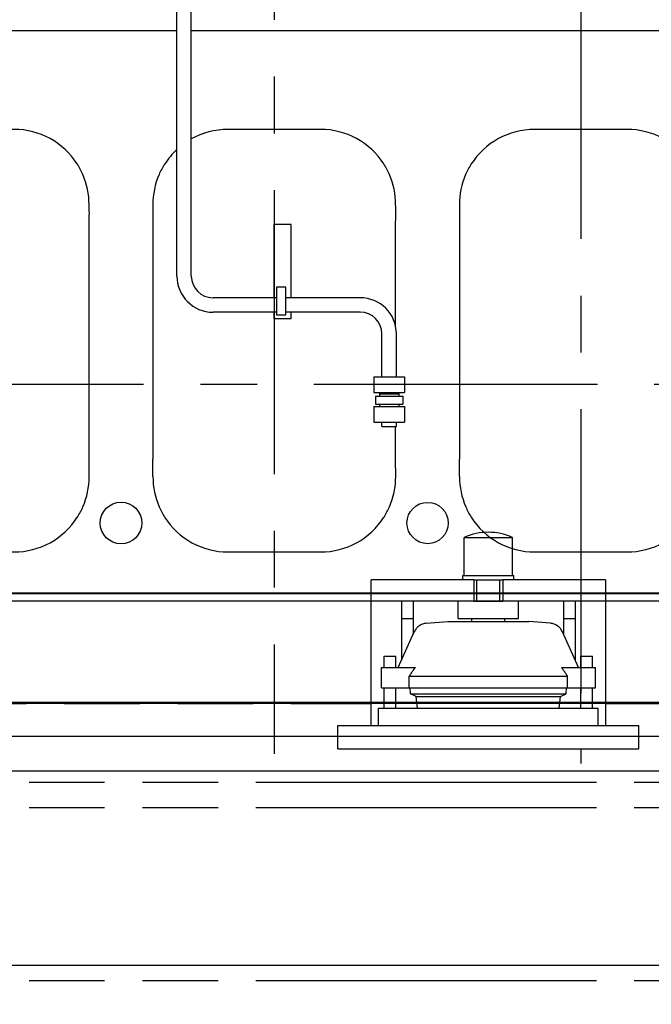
# Model space of a CAD drawing. Header units: millimetres. Extents: x 0 to 1189, y 0 to 841.
# Tile 14 of 106: x 373 to 428, y 117 to 202. Entities that reach past the tile are written whole.
import ezdxf
from ezdxf.enums import TextEntityAlignment as Align

# ---------------------------------------------------------------- set-up
doc = ezdxf.new("R2010")
doc.units = ezdxf.units.MM
doc.header["$LTSCALE"] = 65.395
doc.linetypes.add('CENTER', pattern=[0.6, 0.375, -0.075, 0.075, -0.075])
doc.linetypes.add('PHANTOM', pattern=[0.8, 0.45, -0.05, 0.1, -0.05, 0.1, -0.05])
doc.layers.get('0').update_dxf_attribs({"linetype": 'CONTINUOUS'})
for name, color, linetype in [('1907_210700_40_SIMPLE1_T2_X_PBL1275', 7, 'CONTINUOUS'), ('1907_210700_40_SIMPLE1_T2_X_PBL1277', 7, 'CONTINUOUS'), ('1907_210700_40_SIMPLE1_X_ABL1274', 7, 'CONTINUOUS'), ('1907_210700_40_SIMPLE1_X_ABL1276', 7, 'CONTINUOUS'), ('1907_734000_04_SIMPLE1_C_ABL1075', 7, 'CONTINUOUS'), ('1907_734000_04_SIMPLE1_T1_C_PBL1076', 7, 'CONTINUOUS'), ('1907_854000_29_SIMPLE1_T1_X_PBL1181', 7, 'CONTINUOUS'), ('1907_854000_29_SIMPLE1_X_ABL1180', 7, 'CONTINUOUS'), ('1997_111200_08_SIMPLE1_A_ABL1093', 7, 'CONTINUOUS'), ('1997_111200_08_SIMPLE1_T12_A_PBL1171', 7, 'CONTINUOUS'), ('1997_111200_08_SIMPLE1_T12_A_PBL1172', 7, 'CONTINUOUS'), ('1997_111200_08_SIMPLE1_T12_A_PBL1173', 7, 'CONTINUOUS'), ('1997_122000_07_SIMPLE1_A_ABL1071', 7, 'CONTINUOUS'), ('1997_122000_07_SIMPLE1_T1_A_PBL1072', 7, 'CONTINUOUS'), ('1997_122000_09_SIMPLE1_C_ABL1073', 7, 'CONTINUOUS'), ('1997_122000_09_SIMPLE1_T1_C_PBL1074', 7, 'CONTINUOUS'), ('1997_151000_15_SIMPLE1_T1_X_PBL1124', 7, 'CONTINUOUS'), ('1997_151000_15_SIMPLE1_T2_X_PBL1159', 7, 'CONTINUOUS'), ('1997_151000_15_SIMPLE1_X_ABL1110', 7, 'CONTINUOUS'), ('32007_040000_TLKS_KS_V_ABL1038', 7, 'CONTINUOUS'), ('32007_041000_TLKS_KS_V_ABL1055', 7, 'CONTINUOUS'), ('32007_060000_TLKS_KGS_V_ABL1134', 7, 'CONTINUOUS'), ('32007_061000_TLKS_KGS_V_ABL1135', 7, 'CONTINUOUS'), ('32097_000000_TLKS_MARKETING_ABL1032', 7, 'CONTINUOUS'), ('32097_030000_TLKS_V_ABL1033', 7, 'CONTINUOUS'), ('32097_100000_TLKS_V_ABL1070', 7, 'CONTINUOUS'), ('32097_111000_01_SIMPLE1_T1_X_PBL1092', 7, 'CONTINUOUS'), ('32097_111000_01_SIMPLE1_X_ABL1091', 7, 'CONTINUOUS'), ('32097_200000_TLKS_V_ABL1104', 7, 'CONTINUOUS'), ('right_6_VBL1028', 7, 'CONTINUOUS')]:
    doc.layers.add(name, color=color, linetype=linetype)
doc.styles.get("Standard").update_dxf_attribs({"font": 'txt', "width": 0.6})
doc.dimstyles.new('DIMSTYLE_1', dxfattribs={"dimtxt": 3.5, "dimasz": 3.5, "dimexe": 1.8, "dimexo": 0, "dimgap": 0.875, "dimtad": 1, "dimlfac": 20, "dimdsep": 46, "dimtxsty": 'Standard', "dimblk": '_FILLED', "dimblk1": '_FILLED', "dimblk2": '_FILLED', "dimcen": 0.09, "dimadec": 0, "dimazin": 0, "dimtp": 2, "dimtm": 2, "dimtfac": 1, "dimtofl": 0, "dimtmove": 0, "dimatfit": 3, "dimldrblk": '_FILLED', "dimfxl": 1, "dimtolj": 1, "dimarcsym": 0})

# ---------------------------------------------------------------- blocks, each defined once
blk = doc.blocks.new('_FILLED')
at = {"color": 0, "linetype": 'ByBlock'}
blk.add_solid([(0, 0), (-1, 0.167), (-1, -0.167)], dxfattribs=at)
blk = doc.blocks.new('*D7')
at = {"color": 2, "linetype": 'Continuous'}
for p, q in [((498.649, 167.102), (498.649, 89.597)), ((209.949, 138.246), (209.949, 89.597)), ((209.949, 91.397), (354.299, 91.397)), ((498.649, 91.397), (354.299, 91.397))]:
    blk.add_line(p, q, dxfattribs=at)
at = {"color": 2, "linetype": 'Continuous', "xscale": 3.5, "yscale": 3.5, "zscale": 3.5, "rotation": 180}
blk.add_blockref('_FILLED', (209.949, 91.397), dxfattribs=at)
at = {"color": 2, "linetype": 'Continuous', "xscale": 3.5, "yscale": 3.5, "zscale": 3.5}
blk.add_blockref('_FILLED', (498.649, 91.397), dxfattribs=at)
at = {"color": 2, "linetype": 'Continuous', "width": 0.672619}
blk.add_text('5774', height=3.5, dxfattribs=at).set_placement((354.299, 92.272), align=Align.CENTER)
blk = doc.blocks.new('*D17')
at = {"color": 2, "linetype": 'Continuous'}
for p, q in [((404.084, 340.997), (540.449, 340.997)), ((538.649, 340.997), (538.649, 255.872)), ((538.649, 170.747), (538.649, 255.872)), ((500.326, 170.747), (540.449, 170.747))]:
    blk.add_line(p, q, dxfattribs=at)
at = {"color": 2, "linetype": 'Continuous', "xscale": 3.5, "yscale": 3.5, "zscale": 3.5}
for p, rotation in [((538.649, 340.997), 90), ((538.649, 170.747), 270)]:
    blk.add_blockref('_FILLED', p, dxfattribs=dict(at, rotation=rotation))
at = {"color": 2, "linetype": 'Continuous', "width": 0.654762}
blk.add_text('3405', height=3.5, rotation=90, dxfattribs=at).set_placement((537.774, 255.872), align=Align.CENTER)
blk = doc.blocks.new('*D18')
at = {"color": 2, "linetype": 'Continuous'}
for p, q in [((404.084, 322.747), (530.449, 322.747)), ((528.649, 322.747), (528.649, 246.747)), ((528.649, 170.747), (528.649, 246.747)), ((500.472, 170.747), (530.449, 170.747))]:
    blk.add_line(p, q, dxfattribs=at)
at = {"color": 2, "linetype": 'Continuous', "xscale": 3.5, "yscale": 3.5, "zscale": 3.5}
for p, rotation in [((528.649, 322.747), 90), ((528.649, 170.747), 270)]:
    blk.add_blockref('_FILLED', p, dxfattribs=dict(at, rotation=rotation))
at = {"color": 2, "linetype": 'Continuous', "width": 0.672619}
blk.add_text('3040', height=3.5, rotation=90, dxfattribs=at).set_placement((527.774, 246.747), align=Align.CENTER)
blk = doc.blocks.new('1997_122000_07_SIMPLE1_T1_A_PBL1072', base_point=(318.074, 130.697))
at = {"layer": '1997_122000_07_SIMPLE1_T1_A_PBL1072', "color": 7, "linetype": 'Continuous'}
for p, q in [((459.549, 143.147), (176.599, 143.147)), ((179.499, 140.347), (454.199, 140.347)), ((179.899, 137.347), (454.199, 137.347)), ((179.899, 120.547), (454.199, 120.547))]:
    blk.add_line(p, q, dxfattribs=at)
blk = doc.blocks.new('1997_122000_07_SIMPLE1_A_ABL1071', base_point=(318.074, 130.697))
at = {"layer": '1997_122000_07_SIMPLE1_T1_A_PBL1072'}
blk.add_blockref('1997_122000_07_SIMPLE1_T1_A_PBL1072', (318.074, 130.697), dxfattribs=at)
blk = doc.blocks.new('1997_122000_09_SIMPLE1_T1_C_PBL1074', base_point=(320.299, 123.4))
at = {"layer": '1997_122000_09_SIMPLE1_T1_C_PBL1074', "color": 8, "linetype": 'PHANTOM'}
for p, q in [((344.574, 143.147), (403.824, 143.147)), ((424.074, 143.147), (459.549, 143.147)), ((184.599, 136.347), (454.199, 136.347)), ((184.599, 134.182), (454.199, 134.182)), ((184.599, 119.218), (454.199, 119.218))]:
    blk.add_line(p, q, dxfattribs=at)
blk = doc.blocks.new('1997_122000_09_SIMPLE1_C_ABL1073', base_point=(320.299, 123.4))
at = {"layer": '1997_122000_09_SIMPLE1_T1_C_PBL1074'}
blk.add_blockref('1997_122000_09_SIMPLE1_T1_C_PBL1074', (320.299, 123.4), dxfattribs=at)
blk = doc.blocks.new('32097_111000_01_SIMPLE1_T1_X_PBL1092', base_point=(318.399, 190.372))
at = {"layer": '32097_111000_01_SIMPLE1_T1_X_PBL1092', "color": 7, "linetype": 'Continuous'}
for p, q in [((387.024, 201.247), (193.849, 201.247)), ((453.899, 201.247), (388.274, 201.247)), ((457.449, 152.688), (179.349, 152.688)), ((457.449, 152.622), (179.349, 152.622)), ((457.449, 151.997), (179.349, 151.997)), ((457.449, 143.247), (179.349, 143.247))]:
    blk.add_line(p, q, dxfattribs=at)
for centre, radius in [((382.199, 158.747), 1.8), ((408.699, 158.747), 1.785)]:
    blk.add_circle(centre, radius, dxfattribs=at)
blk = doc.blocks.new('32097_111000_01_SIMPLE1_X_ABL1091', base_point=(318.399, 190.372))
at = {"layer": '32097_111000_01_SIMPLE1_T1_X_PBL1092'}
blk.add_blockref('32097_111000_01_SIMPLE1_T1_X_PBL1092', (318.399, 190.372), dxfattribs=at)
blk = doc.blocks.new('1997_111200_08_SIMPLE1_T12_A_PBL1171', base_point=(368.942, 174.497))
at = {"layer": '1997_111200_08_SIMPLE1_T12_A_PBL1171', "color": 7, "linetype": 'Continuous'}
for p, q in [((372.946, 192.747), (364.936, 192.747)), ((358.445, 186.24), (358.454, 184.759)), ((358.454, 184.759), (358.454, 164.248)), ((379.437, 164.241), (379.437, 184.751)), ((379.446, 162.742), (379.437, 164.241)), ((378.42, 159.243), (378.43, 159.258)), ((364.947, 156.247), (372.946, 156.247))]:
    blk.add_line(p, q, dxfattribs=at)
for centre, radius, start, end in [((364.956, 186.23), 6.517, 90.17319, 147.21732), ((372.946, 186.247), 6.5, 32.69397, 90), ((364.893, 186.271), 6.442, 147.21732, 156.50562), ((372.97, 186.328), 6.436, 22.99226, 32.20556), ((364.946, 186.247), 6.501, 156.50562, 180.06681), ((372.946, 186.247), 6.49, 359.98279, 23.56451), ((367.339, 185.494), 12.121, 356.48901, 3.55703), ((323.908, 163.495), 34.555, 358.77532, 1.24825), ((364.946, 162.747), 6.492, 179.91781, 203.63011), ((372.946, 162.747), 6.499, 336.5214, 359.95369), ((364.92, 162.672), 6.437, 203.11045, 212.14545), ((373.002, 162.714), 6.435, 327.52094, 336.5982), ((364.946, 162.747), 6.5, 212.5834, 270.00309), ((372.946, 162.747), 6.5, 270, 327.37003)]:
    blk.add_arc(centre, radius, start, end, dxfattribs=at)
blk = doc.blocks.new('1997_111200_08_SIMPLE1_T12_A_PBL1172', base_point=(395.445, 174.497))
at = {"layer": '1997_111200_08_SIMPLE1_T12_A_PBL1172', "color": 7, "linetype": 'Continuous'}
for p, q in [((399.446, 192.747), (391.435, 192.747)), ((384.945, 186.24), (384.954, 184.759)), ((384.954, 184.759), (384.954, 164.248)), ((405.937, 175.678), (405.937, 184.751)), ((405.937, 164.241), (405.937, 167.082)), ((405.945, 162.742), (405.937, 164.241)), ((404.92, 159.243), (404.93, 159.258)), ((391.446, 156.247), (399.446, 156.247))]:
    blk.add_line(p, q, dxfattribs=at)
for centre, radius, start, end in [((391.455, 186.23), 6.517, 90.17319, 119.22912), ((399.446, 186.247), 6.5, 32.69397, 90), ((391.455, 186.23), 6.517, 132.83645, 147.21732), ((391.392, 186.271), 6.442, 147.21732, 156.50562), ((399.47, 186.328), 6.436, 22.99226, 32.20556), ((391.446, 186.247), 6.501, 156.50562, 180.06681), ((399.446, 186.247), 6.49, 359.98279, 23.56451), ((393.839, 185.494), 12.121, 356.48901, 3.55703), ((350.407, 163.495), 34.555, 358.77532, 1.24825), ((391.446, 162.747), 6.492, 179.91781, 203.63011), ((399.446, 162.747), 6.499, 336.5214, 359.95369), ((391.419, 162.672), 6.437, 203.11045, 212.14545), ((399.502, 162.714), 6.435, 327.52094, 336.5982), ((391.446, 162.747), 6.5, 212.5834, 270.00309), ((399.446, 162.747), 6.5, 270, 327.37003)]:
    blk.add_arc(centre, radius, start, end, dxfattribs=at)
blk = doc.blocks.new('1997_111200_08_SIMPLE1_T12_A_PBL1173', base_point=(421.941, 174.497))
at = {"layer": '1997_111200_08_SIMPLE1_T12_A_PBL1173', "color": 7, "linetype": 'Continuous'}
for p, q in [((425.945, 192.747), (417.935, 192.747)), ((411.444, 186.24), (411.453, 184.759)), ((411.453, 184.759), (411.453, 164.248)), ((432.436, 164.241), (432.436, 184.751)), ((432.445, 162.742), (432.436, 164.241)), ((431.419, 159.243), (431.429, 159.258)), ((417.945, 156.247), (425.945, 156.247))]:
    blk.add_line(p, q, dxfattribs=at)
for centre, radius, start, end in [((417.955, 186.23), 6.517, 90.17319, 147.21732), ((425.945, 186.247), 6.5, 32.69397, 90), ((417.892, 186.271), 6.442, 147.21732, 156.50562), ((425.969, 186.328), 6.436, 22.99226, 32.20556), ((417.945, 186.247), 6.501, 156.50562, 180.06681), ((425.945, 186.247), 6.49, 359.98279, 23.56451), ((420.338, 185.494), 12.121, 356.48901, 3.55703), ((376.907, 163.495), 34.555, 358.77532, 1.24825), ((417.945, 162.747), 6.492, 179.91781, 203.63011), ((425.945, 162.747), 6.499, 336.5214, 359.95369), ((417.919, 162.672), 6.437, 203.11045, 212.14545), ((426.001, 162.714), 6.435, 327.52094, 336.5982), ((417.945, 162.747), 6.5, 212.5834, 270.00309), ((425.945, 162.747), 6.5, 270, 327.37003)]:
    blk.add_arc(centre, radius, start, end, dxfattribs=at)
blk = doc.blocks.new('1997_111200_08_SIMPLE1_A_ABL1093', base_point=(326.649, 195.497))
at = {"layer": '1997_111200_08_SIMPLE1_T12_A_PBL1171'}
blk.add_blockref('1997_111200_08_SIMPLE1_T12_A_PBL1171', (368.942, 174.497), dxfattribs=at)
at = {"layer": '1997_111200_08_SIMPLE1_T12_A_PBL1172'}
blk.add_blockref('1997_111200_08_SIMPLE1_T12_A_PBL1172', (395.445, 174.497), dxfattribs=at)
at = {"layer": '1997_111200_08_SIMPLE1_T12_A_PBL1173'}
blk.add_blockref('1997_111200_08_SIMPLE1_T12_A_PBL1173', (421.941, 174.497), dxfattribs=at)
blk = doc.blocks.new('32097_100000_TLKS_V_ABL1070', base_point=(325.149, 187.522))
at = {"layer": '1997_111200_08_SIMPLE1_A_ABL1093'}
blk.add_blockref('1997_111200_08_SIMPLE1_A_ABL1093', (326.649, 195.497), dxfattribs=at)
at = {"layer": '1997_122000_07_SIMPLE1_A_ABL1071'}
blk.add_blockref('1997_122000_07_SIMPLE1_A_ABL1071', (318.074, 130.697), dxfattribs=at)
at = {"layer": '1997_122000_09_SIMPLE1_C_ABL1073'}
blk.add_blockref('1997_122000_09_SIMPLE1_C_ABL1073', (320.299, 123.4), dxfattribs=at)
at = {"layer": '32097_111000_01_SIMPLE1_X_ABL1091'}
blk.add_blockref('32097_111000_01_SIMPLE1_X_ABL1091', (318.399, 190.372), dxfattribs=at)
blk = doc.blocks.new('1907_210700_40_SIMPLE1_T2_X_PBL1275', base_point=(395.449, 241.627))
at = {"layer": '1907_210700_40_SIMPLE1_T2_X_PBL1275', "color": 2, "linetype": 'CENTER'}
blk.add_line((395.449, 344.443), (395.449, 138.811), dxfattribs=at)
blk = doc.blocks.new('1907_210700_40_SIMPLE1_X_ABL1274', base_point=(395.449, 241.627))
at = {"layer": '1907_210700_40_SIMPLE1_T2_X_PBL1275'}
blk.add_blockref('1907_210700_40_SIMPLE1_T2_X_PBL1275', (395.449, 241.627), dxfattribs=at)
blk = doc.blocks.new('1907_210700_40_SIMPLE1_T2_X_PBL1277', base_point=(421.949, 231.748))
at = {"layer": '1907_210700_40_SIMPLE1_T2_X_PBL1277', "color": 2, "linetype": 'CENTER'}
blk.add_line((421.949, 325.52), (421.949, 137.975), dxfattribs=at)
blk = doc.blocks.new('1907_210700_40_SIMPLE1_X_ABL1276', base_point=(421.949, 231.748))
at = {"layer": '1907_210700_40_SIMPLE1_T2_X_PBL1277'}
blk.add_blockref('1907_210700_40_SIMPLE1_T2_X_PBL1277', (421.949, 231.748), dxfattribs=at)
blk = doc.blocks.new('32097_200000_TLKS_V_ABL1104', base_point=(315.949, 241.209))
at = {"layer": '1907_210700_40_SIMPLE1_X_ABL1274'}
blk.add_blockref('1907_210700_40_SIMPLE1_X_ABL1274', (395.449, 241.627), dxfattribs=at)
at = {"layer": '1907_210700_40_SIMPLE1_X_ABL1276'}
blk.add_blockref('1907_210700_40_SIMPLE1_X_ABL1276', (421.949, 231.748), dxfattribs=at)
blk = doc.blocks.new('32097_030000_TLKS_V_ABL1033', base_point=(293.349, 222.92))
at = {"layer": '32097_100000_TLKS_V_ABL1070'}
blk.add_blockref('32097_100000_TLKS_V_ABL1070', (325.149, 187.522), dxfattribs=at)
at = {"layer": '32097_200000_TLKS_V_ABL1104'}
blk.add_blockref('32097_200000_TLKS_V_ABL1104', (315.949, 241.209), dxfattribs=at)
blk = doc.blocks.new('1907_734000_04_SIMPLE1_T1_C_PBL1076', base_point=(336.046, 166.122))
at = {"layer": '1907_734000_04_SIMPLE1_T1_C_PBL1076', "color": 2, "linetype": 'CENTER'}
blk.add_line((163.442, 170.747), (508.649, 170.747), dxfattribs=at)
blk = doc.blocks.new('1907_734000_04_SIMPLE1_C_ABL1075', base_point=(336.046, 166.122))
at = {"layer": '1907_734000_04_SIMPLE1_T1_C_PBL1076'}
blk.add_blockref('1907_734000_04_SIMPLE1_T1_C_PBL1076', (336.046, 166.122), dxfattribs=at)
blk = doc.blocks.new('32007_041000_TLKS_KS_V_ABL1055', base_point=(336.046, 202.954))
at = {"layer": '1907_734000_04_SIMPLE1_C_ABL1075'}
blk.add_blockref('1907_734000_04_SIMPLE1_C_ABL1075', (336.046, 166.122), dxfattribs=at)
blk = doc.blocks.new('32007_040000_TLKS_KS_V_ABL1038', base_point=(310.611, 224.442))
at = {"layer": '32007_041000_TLKS_KS_V_ABL1055'}
blk.add_blockref('32007_041000_TLKS_KS_V_ABL1055', (336.046, 202.954), dxfattribs=at)
blk = doc.blocks.new('1907_854000_29_SIMPLE1_T1_X_PBL1181', base_point=(396.751, 200.286))
at = {"layer": '1907_854000_29_SIMPLE1_T1_X_PBL1181', "color": 7, "linetype": 'Continuous'}
for p, q in [((388.274, 205.672), (388.274, 231.601)), ((387.024, 205.672), (387.024, 228.875)), ((388.396, 206.122), (388.274, 206.122)), ((389.199, 205.672), (386.799, 205.672)), ((386.799, 205.672), (386.799, 204.872)), ((389.199, 204.872), (389.199, 205.672)), ((386.799, 204.872), (389.199, 204.872)), ((387.024, 180.082), (387.024, 204.872)), ((388.274, 180.082), (388.274, 204.872)), ((388.274, 204.622), (388.396, 204.622)), ((396.899, 184.522), (395.399, 184.522)), ((395.399, 184.522), (395.399, 178.207)), ((396.899, 178.207), (396.899, 184.522)), ((396.449, 179.132), (395.649, 179.132)), ((395.649, 179.132), (395.649, 176.732)), ((396.449, 176.732), (396.449, 179.132)), ((395.649, 178.207), (390.149, 178.207)), ((402.874, 178.207), (396.449, 178.207)), ((395.649, 176.957), (390.149, 176.957)), ((395.399, 176.957), (395.399, 176.422)), ((402.874, 176.957), (396.449, 176.957)), ((396.899, 176.422), (396.899, 176.957)), ((395.399, 176.422), (396.899, 176.422)), ((395.649, 176.732), (396.449, 176.732)), ((404.749, 171.382), (404.749, 175.082)), ((405.999, 171.382), (405.999, 175.082)), ((404.046, 171.382), (406.702, 171.382)), ((404.046, 171.382), (404.046, 170.032)), ((406.702, 171.382), (406.702, 170.032)), ((404.046, 170.032), (406.702, 170.032)), ((404.191, 169.707), (406.558, 169.707)), ((404.191, 169.707), (404.191, 169.007)), ((404.477, 170.032), (404.549, 169.907)), ((404.549, 169.907), (406.199, 169.907)), ((404.549, 169.907), (404.549, 169.707)), ((406.272, 170.032), (406.199, 169.907)), ((406.199, 169.907), (406.199, 169.707)), ((406.558, 169.707), (406.558, 169.007)), ((404.046, 168.807), (406.702, 168.807)), ((404.046, 168.807), (404.046, 167.457)), ((404.191, 169.007), (406.558, 169.007)), ((404.549, 169.007), (404.549, 168.807)), ((406.199, 169.007), (406.199, 168.807)), ((406.702, 168.807), (406.702, 167.457)), ((404.046, 167.457), (406.702, 167.457)), ((404.749, 167.082), (404.749, 167.457)), ((404.749, 167.082), (405.999, 167.082)), ((405.999, 167.082), (405.999, 167.457))]:
    blk.add_line(p, q, dxfattribs=at)
for centre, radius, start, end in [((387.729, 232.081), 1.467, 291.85497, 297.10822), ((390.149, 180.082), 3.125, 180, 270), ((390.149, 180.082), 1.875, 180, 270), ((402.874, 175.082), 3.125, 0, 90), ((402.874, 175.082), 1.875, 0, 90)]:
    blk.add_arc(centre, radius, start, end, dxfattribs=at)
blk.add_open_spline([(387.891, 233.489), (387.942, 233.482), (388.141, 233.445), (388.334, 233.372), (388.463, 233.296)], degree=3, knots=[0, 0, 0, 0, 0.257742, 1, 1, 1, 1], dxfattribs=at)
blk = doc.blocks.new('1907_854000_29_SIMPLE1_X_ABL1180', base_point=(396.751, 200.286))
at = {"layer": '1907_854000_29_SIMPLE1_T1_X_PBL1181'}
blk.add_blockref('1907_854000_29_SIMPLE1_T1_X_PBL1181', (396.751, 200.286), dxfattribs=at)
blk = doc.blocks.new('32007_061000_TLKS_KGS_V_ABL1135', base_point=(439.599, 204.622))
at = {"layer": '1907_854000_29_SIMPLE1_X_ABL1180'}
blk.add_blockref('1907_854000_29_SIMPLE1_X_ABL1180', (396.751, 200.286), dxfattribs=at)
blk = doc.blocks.new('32007_060000_TLKS_KGS_V_ABL1134', base_point=(439.599, 204.622))
at = {"layer": '32007_061000_TLKS_KGS_V_ABL1135'}
blk.add_blockref('32007_061000_TLKS_KGS_V_ABL1135', (439.599, 204.622), dxfattribs=at)
blk = doc.blocks.new('32097_000000_TLKS_MARKETING_ABL1032', base_point=(307.899, 222.92))
at = {"layer": '32007_040000_TLKS_KS_V_ABL1038'}
blk.add_blockref('32007_040000_TLKS_KS_V_ABL1038', (310.611, 224.442), dxfattribs=at)
at = {"layer": '32007_060000_TLKS_KGS_V_ABL1134'}
blk.add_blockref('32007_060000_TLKS_KGS_V_ABL1134', (439.599, 204.622), dxfattribs=at)
at = {"layer": '32097_030000_TLKS_V_ABL1033'}
blk.add_blockref('32097_030000_TLKS_V_ABL1033', (293.349, 222.92), dxfattribs=at)
blk = doc.blocks.new('1997_151000_15_SIMPLE1_T1_X_PBL1124', base_point=(413.949, 148.376))
at = {"layer": '1997_151000_15_SIMPLE1_T1_X_PBL1124', "color": 8, "linetype": 'PHANTOM'}
for p, q in [((411.865, 157.506), (416.034, 157.506)), ((411.865, 154.207), (411.865, 157.506)), ((416.034, 154.207), (416.034, 157.506)), ((411.742, 154.207), (416.157, 154.207)), ((411.742, 153.847), (411.742, 154.207)), ((416.157, 153.847), (416.157, 154.207)), ((412.699, 153.847), (415.199, 153.847)), ((412.961, 151.997), (412.961, 153.847)), ((414.938, 151.997), (414.938, 153.847)), ((411.351, 150.497), (411.351, 151.997)), ((412.699, 151.997), (415.199, 151.997)), ((416.547, 150.497), (416.547, 151.997)), ((408.581, 150.084), (410.449, 150.247)), ((410.449, 150.247), (417.449, 150.247)), ((411.351, 150.497), (416.547, 150.497)), ((412.512, 150.247), (412.512, 150.497)), ((415.387, 150.247), (415.387, 150.497)), ((419.318, 150.084), (417.449, 150.247)), ((406.161, 146.259), (407.549, 149.351)), ((421.738, 146.259), (420.349, 149.351)), ((404.949, 147.247), (405.949, 147.247)), ((404.949, 146.259), (404.949, 147.247)), ((405.949, 146.259), (405.949, 147.247)), ((421.949, 147.247), (422.949, 147.247)), ((421.949, 146.259), (421.949, 147.247)), ((422.949, 146.259), (422.949, 147.247)), ((404.699, 146.259), (407.626, 146.259)), ((404.699, 144.509), (404.699, 146.259)), ((407.103, 145.509), (420.796, 145.509)), ((407.103, 144.509), (407.103, 145.509)), ((420.273, 146.259), (423.199, 146.259)), ((420.796, 144.509), (420.796, 145.509)), ((423.199, 144.509), (423.199, 146.259)), ((404.699, 144.509), (423.199, 144.509)), ((404.949, 142.747), (404.949, 144.509)), ((405.949, 142.747), (405.949, 144.509)), ((407.234, 143.993), (407.205, 144.509)), ((407.234, 143.993), (420.664, 143.993)), ((407.717, 143.747), (407.234, 143.993)), ((407.717, 143.747), (420.182, 143.747)), ((407.839, 142.747), (407.717, 143.747)), ((420.059, 142.747), (420.182, 143.747)), ((420.182, 143.747), (420.664, 143.993)), ((420.664, 143.993), (420.694, 144.509)), ((421.949, 142.747), (421.949, 144.509)), ((422.949, 142.747), (422.949, 144.509)), ((404.449, 142.747), (423.449, 142.747)), ((404.449, 141.247), (404.449, 142.747)), ((423.449, 141.247), (423.449, 142.747)), ((400.949, 141.247), (426.949, 141.247)), ((400.949, 139.247), (400.949, 141.247)), ((426.949, 139.247), (426.949, 141.247)), ((400.949, 139.247), (426.949, 139.247))]:
    blk.add_line(p, q, dxfattribs=at)
for centre, radius, start, end in [((413.949, 152.811), 5.137, 66.05884, 113.94116), ((408.69, 148.839), 1.25, 95, 155.82022), ((419.209, 148.839), 1.25, 24.17978, 85)]:
    blk.add_arc(centre, radius, start, end, dxfattribs=at)
for points, knots in [([(407.626, 146.259), (407.579, 146.2), (407.395, 145.957), (407.225, 145.703), (407.103, 145.509)], [0, 0, 0, 0, 0.247602, 1, 1, 1, 1]), ([(420.796, 145.509), (420.755, 145.574), (420.59, 145.83), (420.415, 146.08), (420.273, 146.259)], [0, 0, 0, 0, 0.252037, 1, 1, 1, 1])]:
    blk.add_open_spline(points, degree=3, knots=knots, dxfattribs=at)
blk = doc.blocks.new('1997_151000_15_SIMPLE1_T2_X_PBL1159', base_point=(413.949, 147.547))
at = {"layer": '1997_151000_15_SIMPLE1_T2_X_PBL1159', "color": 8, "linetype": 'PHANTOM'}
for p, q in [((412.699, 153.847), (403.824, 153.847)), ((403.824, 141.247), (403.824, 153.847)), ((412.699, 153.847), (412.699, 151.997)), ((424.074, 153.847), (415.199, 153.847)), ((415.199, 153.847), (415.199, 151.997)), ((424.074, 153.847), (424.074, 141.247)), ((412.699, 151.997), (403.824, 151.997)), ((406.449, 151.997), (406.449, 146.901)), ((407.449, 151.997), (407.449, 149.128)), ((424.074, 151.997), (415.199, 151.997)), ((420.449, 151.997), (420.449, 149.128)), ((421.449, 151.997), (421.449, 146.901)), ((406.449, 150.497), (407.449, 150.497)), ((420.449, 150.497), (421.449, 150.497))]:
    blk.add_line(p, q, dxfattribs=at)
blk = doc.blocks.new('1997_151000_15_SIMPLE1_X_ABL1110', base_point=(315.949, 148.376))
at = {"layer": '1997_151000_15_SIMPLE1_T1_X_PBL1124'}
blk.add_blockref('1997_151000_15_SIMPLE1_T1_X_PBL1124', (413.949, 148.376), dxfattribs=at)
at = {"layer": '1997_151000_15_SIMPLE1_T2_X_PBL1159'}
blk.add_blockref('1997_151000_15_SIMPLE1_T2_X_PBL1159', (413.949, 147.547), dxfattribs=at)
blk = doc.blocks.new('RIGHT_6_VBL1028', base_point=(300.492, 222.92))
at = {"layer": '1997_151000_15_SIMPLE1_X_ABL1110'}
blk.add_blockref('1997_151000_15_SIMPLE1_X_ABL1110', (315.949, 148.376), dxfattribs=at)
at = {"layer": '32097_000000_TLKS_MARKETING_ABL1032'}
blk.add_blockref('32097_000000_TLKS_MARKETING_ABL1032', (307.899, 222.92), dxfattribs=at)

msp = doc.modelspace()

# ---------------------------------------------------------------- block references
at = {"layer": 'right_6_VBL1028'}
msp.add_blockref('RIGHT_6_VBL1028', (300.492, 222.92038), dxfattribs=at)

# ---------------------------------------------------------------- dimensions: what is measured, and where the dimension line sits
at = {"color": 2, "linetype": 'Continuous'}
for base, p1, p2, picture, middle in [((538.6495, 340.99748), (500.3265, 170.74748), (404.0845, 340.99748), '*D17', (538.6495, 255.53914)), ((528.6495, 322.74748), (500.47211, 170.74748), (404.0845, 322.74748), '*D18', (528.6495, 246.41414))]:
    dim = msp.add_linear_dim(base=base, p1=p1, p2=p2, angle=90, dimstyle='DIMSTYLE_1', dxfattribs=at)
    dim.commit()
    dim.dimension.update_dxf_attribs({"geometry": picture, "text_midpoint": middle, "dimtype": 160})
dim = msp.add_linear_dim(base=(498.6495, 91.39748), p1=(209.9495, 138.24591), p2=(498.6495, 167.10248), dimstyle='DIMSTYLE_1', dxfattribs=at)
dim.commit()
dim.dimension.update_dxf_attribs({"geometry": '*D7', "text_midpoint": (353.96615, 91.39748), "dimtype": 160})

doc.saveas('drawing.dxf')
